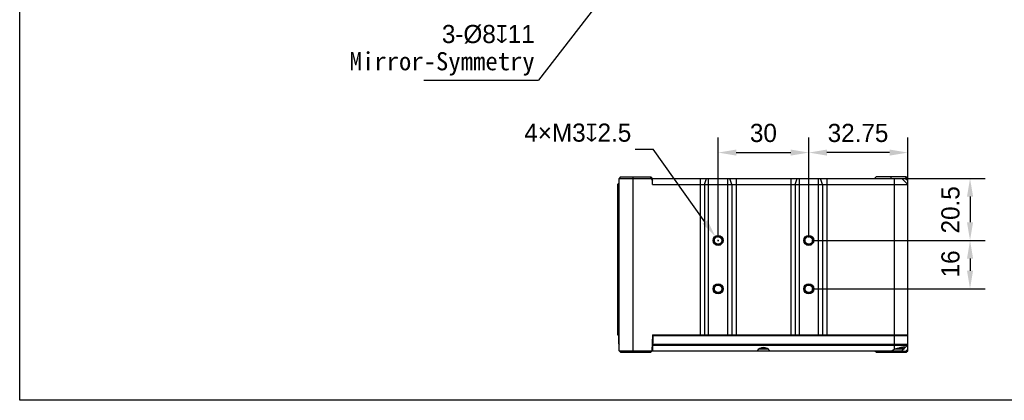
# Model space of a CAD drawing. Header units: millimetres. Extents: x -12 to 258, y -2 to 167.
# Tile 1 of 16: x -12 to 151, y -2 to 61. Entities that reach past the tile are written whole.
import ezdxf

# ---------------------------------------------------------------- set-up
doc = ezdxf.new("R2010")
doc.units = ezdxf.units.MM
doc.header["$LTSCALE"] = 23.1
doc.header["$PDMODE"] = 3
doc.header["$PDSIZE"] = 8
doc.layers.get('0').update_dxf_attribs({"linetype": 'CONTINUOUS'})
doc.layers.get('Defpoints').update_dxf_attribs({"linetype": 'CONTINUOUS'})
for name, color, linetype in [('00_COMPONENTS', 7, 'CONTINUOUS'), ('20_ALL_FEATURES', 7, 'CONTINUOUS'), ('51__DRAFT_DIMS', 7, 'CONTINUOUS')]:
    doc.layers.add(name, color=color, linetype=linetype)
doc.styles.get("Standard").update_dxf_attribs({"font": '兰亭黑 GBK.TTF'})
doc.dimstyles.new('DIMSTYLE_1', dxfattribs={"dimtxt": 3, "dimasz": 3, "dimexe": 2.5, "dimexo": 0.5, "dimgap": 0.75, "dimtad": 1, "dimlfac": 2, "dimdsep": 46, "dimtxsty": 'STANDARD', "dimblk": '_FILLED', "dimblk1": '_FILLED', "dimblk2": '_FILLED', "dimcen": 0.09, "dimclrt": 3, "dimazin": 2, "dimtp": 0.3, "dimtm": 0.3, "dimtfac": 1, "dimtofl": 0, "dimtmove": 0, "dimatfit": 3, "dimldrblk": '_FILLED', "dimfxl": 1, "dimtolj": 1, "dimarcsym": 0})
doc.dimstyles.new('DIMSTYLE_3', dxfattribs={"dimtxt": 3, "dimasz": 3, "dimexe": 2.5, "dimexo": 0.5, "dimgap": 0.75, "dimtad": 1, "dimlfac": 2, "dimdsep": 46, "dimtxsty": 'STANDARD', "dimblk": '_FILLED', "dimblk1": '_FILLED', "dimblk2": '_FILLED', "dimcen": 0.09, "dimclrt": 3, "dimazin": 2, "dimtp": 0.2, "dimtm": 0.2, "dimtfac": 1, "dimtofl": 0, "dimtmove": 0, "dimatfit": 3, "dimldrblk": '_FILLED', "dimfxl": 1, "dimtolj": 1, "dimarcsym": 0})
doc.dimstyles.new('DIMSTYLE_5', dxfattribs={"dimtxt": 3, "dimasz": 3, "dimexe": 2.5, "dimexo": 0.5, "dimtad": 1, "dimlfac": 2, "dimdsep": 46, "dimtxsty": 'STANDARD', "dimblk": '_FILLED', "dimblk1": '_FILLED', "dimblk2": '_FILLED', "dimcen": 0.09, "dimclrt": 3, "dimazin": 2, "dimtp": 0.1, "dimtm": 0.1, "dimtfac": 1, "dimtofl": 0, "dimtmove": 0, "dimatfit": 1, "dimldrblk": '_FILLED', "dimfxl": 1, "dimtolj": 1, "dimarcsym": 0})

# ---------------------------------------------------------------- blocks, each defined once
blk = doc.blocks.new('_FILLED')
at = {"color": 0, "linetype": 'ByBlock'}
blk.add_solid([(0, 0), (-1, 0.167), (-1, -0.167)], dxfattribs=at)
blk = doc.blocks.new('*D14')
at = {"layer": '51__DRAFT_DIMS', "color": 0, "lineweight": -2}
for p, q in [((118.6, 24.62), (118.6, 41.15)), ((134.97, 33.87), (134.97, 41.15)), ((131.97, 38.65), (121.6, 38.65))]:
    blk.add_line(p, q, dxfattribs=at)
at = {"layer": 'Defpoints', "color": 0}
for p in [(118.6, 38.65), (134.97, 33.37), (118.6, 24.12)]:
    blk.add_point(p, dxfattribs=at)
at = {"layer": '51__DRAFT_DIMS', "color": 0, "linetype": 'ByBlock', "lineweight": -2, "xscale": 3, "yscale": 3, "zscale": 3, "rotation": 180}
blk.add_blockref('_FILLED', (118.6, 38.65), dxfattribs=at)
at = {"layer": '51__DRAFT_DIMS', "color": 0, "linetype": 'ByBlock', "lineweight": -2, "xscale": 3, "yscale": 3, "zscale": 3}
blk.add_blockref('_FILLED', (134.97, 38.65), dxfattribs=at)
at = {"layer": '51__DRAFT_DIMS', "insert": (126.74, 43.4), "char_height": 3, "attachment_point": 2, "line_spacing_factor": 0.9}
blk.add_mtext('\\A1;32.75', dxfattribs=at)
blk = doc.blocks.new('*D15')
at = {"layer": '51__DRAFT_DIMS', "color": 0, "lineweight": -2}
for p, q in [((103.6, 24.62), (103.6, 41.15)), ((118.6, 24.62), (118.6, 41.15)), ((106.6, 38.65), (115.6, 38.65))]:
    blk.add_line(p, q, dxfattribs=at)
at = {"layer": 'Defpoints', "color": 0}
for p in [(118.6, 38.65), (103.6, 24.12), (118.6, 24.12)]:
    blk.add_point(p, dxfattribs=at)
at = {"layer": '51__DRAFT_DIMS', "color": 0, "linetype": 'ByBlock', "lineweight": -2, "xscale": 3, "yscale": 3, "zscale": 3, "rotation": 180}
blk.add_blockref('_FILLED', (103.6, 38.65), dxfattribs=at)
at = {"layer": '51__DRAFT_DIMS', "color": 0, "linetype": 'ByBlock', "lineweight": -2, "xscale": 3, "yscale": 3, "zscale": 3}
blk.add_blockref('_FILLED', (118.6, 38.65), dxfattribs=at)
at = {"layer": '51__DRAFT_DIMS', "insert": (111.09, 43.4), "char_height": 3, "attachment_point": 2, "line_spacing_factor": 0.9}
blk.add_mtext('\\A1;30', dxfattribs=at)
blk = doc.blocks.new('*D16')
at = {"layer": '51__DRAFT_DIMS', "color": 0, "lineweight": -2}
for p, q in [((119.1, 24.12), (147.77, 24.12)), ((145.27, 21.12), (145.27, 19.12)), ((119.1, 16.12), (147.77, 16.12))]:
    blk.add_line(p, q, dxfattribs=at)
at = {"layer": 'Defpoints', "color": 0}
for p in [(118.6, 24.12), (118.6, 16.12), (145.27, 16.12)]:
    blk.add_point(p, dxfattribs=at)
at = {"layer": '51__DRAFT_DIMS', "color": 0, "linetype": 'ByBlock', "lineweight": -2, "xscale": 3, "yscale": 3, "zscale": 3}
for p, rotation in [((145.27, 24.12), 90), ((145.27, 16.12), 270)]:
    blk.add_blockref('_FILLED', p, dxfattribs=dict(at, rotation=rotation))
at = {"layer": '51__DRAFT_DIMS', "insert": (140.52, 20.24), "char_height": 3, "attachment_point": 2, "rotation": 90, "line_spacing_factor": 0.9}
blk.add_mtext('\\A1;16', dxfattribs=at)
blk = doc.blocks.new('*D17')
at = {"layer": '51__DRAFT_DIMS', "color": 0, "lineweight": -2}
for p, q in [((133.22, 34.37), (147.77, 34.37)), ((145.27, 31.37), (145.27, 27.12)), ((119.1, 24.12), (147.77, 24.12))]:
    blk.add_line(p, q, dxfattribs=at)
at = {"layer": 'Defpoints', "color": 0}
for p in [(132.72, 34.37), (118.6, 24.12), (145.27, 24.12)]:
    blk.add_point(p, dxfattribs=at)
at = {"layer": '51__DRAFT_DIMS', "color": 0, "linetype": 'ByBlock', "lineweight": -2, "xscale": 3, "yscale": 3, "zscale": 3}
for p, rotation in [((145.27, 34.37), 90), ((145.27, 24.12), 270)]:
    blk.add_blockref('_FILLED', p, dxfattribs=dict(at, rotation=rotation))
at = {"layer": '51__DRAFT_DIMS', "insert": (140.52, 29.18), "char_height": 3, "attachment_point": 2, "rotation": 90, "line_spacing_factor": 0.9}
blk.add_mtext('\\A1;20.5', dxfattribs=at)
blk = doc.blocks.new('*D19')
at = {"layer": '51__DRAFT_DIMS', "color": 0, "lineweight": -2}
for p in [(89.86, 39.2), (101.42, 27.18)]:
    blk.add_line(p, (92.86, 39.2), dxfattribs=at)
at = {"layer": '51__DRAFT_DIMS', "color": 0}
for p, q in [((103.51, 24.12), (103.69, 24.12)), ((103.6, 24.03), (103.6, 24.21))]:
    blk.add_line(p, q, dxfattribs=at)
at = {"layer": 'Defpoints', "color": 0}
for p in [(103.16, 24.73), (104.03, 23.51)]:
    blk.add_point(p, dxfattribs=at)
at = {"layer": '51__DRAFT_DIMS', "color": 0, "linetype": 'ByBlock', "lineweight": -2, "xscale": 3, "yscale": 3, "zscale": 3, "rotation": 305.4615094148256}
blk.add_blockref('_FILLED', (103.16, 24.73), dxfattribs=at)
at = {"layer": '51__DRAFT_DIMS', "insert": (89.23, 43.45), "char_height": 3, "attachment_point": 3, "line_spacing_factor": 0.9}
blk.add_mtext('\\A1;{4×M3{\\fgdt;x}2.5\\P }', dxfattribs=at)

msp = doc.modelspace()

# ---------------------------------------------------------------- linework, layer by layer
msp.add_lwpolyline([(-11.9339, 166.8703), (258.1085, 166.8703), (258.1085, -2.3169), (-11.9339, -2.3169)], close=True)
at = {"layer": '00_COMPONENTS'}
for p, q in [((111.9181, 6.1211), (110.2769, 6.1211)), ((111.8502, 6.1711), (110.3449, 6.1711)), ((134.2964, 6.1211), (132.8649, 6.1211)), ((134.3475, 6.1711), (133.0067, 6.1711)), ((134.3475, 6.1711), (134.3475, 6.4616))]:
    msp.add_line(p, q, dxfattribs=at)
msp.add_arc((134.2975, 6.1711), 0.05, 270, 0, dxfattribs=at)
at = {"layer": '20_ALL_FEATURES'}
for p, q in [((87.4725, 34.6211), (87.2225, 34.3711)), ((87.2225, 5.8711), (87.2225, 34.3711)), ((87.2225, 34.3711), (92.4725, 34.3711)), ((87.4725, 34.6211), (92.4725, 34.6211)), ((89.4725, 34.6211), (89.4725, 5.6211)), ((92.4725, 34.3711), (92.4725, 34.6211)), ((92.4725, 34.6211), (92.7225, 34.3711)), ((92.4725, 34.3711), (92.7225, 34.0176)), ((92.7225, 33.3711), (92.7225, 34.3711)), ((92.7225, 34.3711), (134.619, 34.3711)), ((100.6293, 34.3711), (100.6293, 8.5211)), ((101.3252, 33.3711), (101.6732, 34.3711)), ((102.0212, 8.5211), (102.0212, 34.3711)), ((105.1738, 34.3711), (105.1738, 8.5211)), ((105.8698, 33.3711), (105.5218, 34.3711)), ((106.5658, 34.3711), (106.5658, 8.5211)), ((115.6293, 34.3711), (115.6293, 8.5211)), ((116.3252, 33.3711), (116.6732, 34.3711)), ((117.0212, 34.3711), (117.0212, 8.5211)), ((120.1738, 34.3711), (120.1738, 8.5211)), ((120.8698, 33.3711), (120.5218, 34.3711)), ((121.5658, 34.3711), (121.5658, 8.5211)), ((129.7225, 34.6211), (129.4725, 34.3711)), ((134.7225, 34.6211), (129.7225, 34.6211)), ((132.2225, 34.3711), (132.2225, 34.6211)), ((132.7225, 34.3711), (132.7225, 6.0663)), ((133.9725, 34.3711), (134.9725, 33.3711)), ((134.7225, 34.6211), (134.619, 34.3711)), ((134.619, 34.3711), (134.9725, 34.0176)), ((134.7225, 34.6211), (134.9725, 34.3711)), ((134.9725, 8.3711), (134.9725, 34.3711)), ((86.9725, 33.3711), (87.2225, 33.6211)), ((86.9725, 33.3711), (86.9725, 8.5211)), ((87.2225, 33.3711), (86.9725, 33.3711)), ((87.0975, 33.3711), (87.2225, 33.5045)), ((87.0975, 8.5211), (87.0975, 33.3711)), ((92.7225, 33.3711), (134.9725, 33.3711)), ((101.3252, 33.3711), (101.3252, 8.5211)), ((105.8698, 33.3711), (105.8698, 8.5211)), ((116.3252, 33.3711), (116.3252, 8.5211)), ((120.8698, 33.3711), (120.8698, 8.5211)), ((86.9725, 8.5211), (87.2225, 8.5211)), ((87.1615, 7.0423), (87.1963, 8.3711)), ((87.2225, 8.3711), (87.1963, 8.3711)), ((92.7265, 8.5211), (92.6553, 5.8039)), ((92.7225, 8.3711), (92.7975, 8.3711)), ((92.7265, 8.5211), (134.9725, 8.5211)), ((92.7975, 8.3711), (92.7321, 5.8711)), ((134.9725, 8.3711), (92.7975, 8.3711)), ((134.6778, 8.5211), (134.6725, 8.3711)), ((134.9725, 6.9747), (134.9725, 8.3711)), ((92.7563, 6.7979), (134.8993, 6.7979)), ((92.761, 6.9747), (134.9725, 6.9747)), ((134.8993, 6.7979), (134.3475, 6.2461)), ((134.9725, 5.8711), (134.9725, 6.9747)), ((87.2225, 5.8711), (87.4725, 5.6211)), ((87.2225, 5.8711), (92.6571, 5.8711)), ((87.4725, 5.6211), (92.4725, 5.6211)), ((92.6553, 5.8039), (92.4725, 5.6211)), ((92.6571, 5.8711), (133.9725, 5.8711)), ((129.5397, 5.8039), (129.538, 5.8711)), ((129.5397, 5.8039), (134.6468, 5.8039)), ((129.7225, 5.6211), (129.5397, 5.8039)), ((129.7225, 5.6211), (134.7225, 5.6211)), ((132.2225, 5.6211), (132.2225, 5.8711)), ((134.2225, 6.1211), (133.9725, 5.8711)), ((134.9725, 6.1421), (134.6468, 5.8039)), ((134.7225, 5.6211), (134.6468, 5.8039)), ((134.7225, 5.6211), (134.9725, 5.8711))]:
    msp.add_line(p, q, dxfattribs=at)
for centre, radius in [((103.5975, 24.1211), 0.825), ((103.5975, 24.1211), 0.75), ((103.5975, 24.1211), 0.625), ((118.5975, 24.1211), 0.825), ((118.5975, 24.1211), 0.75), ((118.5975, 24.1211), 0.625), ((103.5975, 16.1211), 0.825), ((103.5975, 16.1211), 0.75), ((103.5975, 16.1211), 0.625), ((118.5975, 16.1211), 0.825), ((118.5975, 16.1211), 0.75), ((118.5975, 16.1211), 0.625)]:
    msp.add_circle(centre, radius, dxfattribs=at)
for centre, start, end in [((87.4115, 7.0358), 178.5, 220.910012), ((134.7225, 6.9747), 315, 0)]:
    msp.add_arc(centre, 0.25, start, end, dxfattribs=at)
for centre, major_axis, start_param, end_param in [((111.0975, 5.0747), (0, 1.3302), -0.92885885, 0.92885885), ((133.2225, 4.8244), (0, 1.3389), 0.38295075, 0.67327589)]:
    msp.add_ellipse(centre, major_axis=major_axis, ratio=0.99939008, start_param=start_param, end_param=end_param, dxfattribs=at)
for points, knots in [([(133.2225, 6.2398), (133.1366, 6.2141), (132.9685, 6.1602), (132.803, 6.0988), (132.7225, 6.0663)], [0, 0, 0, 0, 0.50819278, 1, 1, 1, 1]), ([(134.5057, 6.4217), (134.5056, 6.4245), (134.5043, 6.4302), (134.4989, 6.4377), (134.4904, 6.444), (134.4791, 6.4492), (134.4647, 6.4536), (134.4398, 6.4586), (134.4011, 6.4619), (134.3461, 6.4622), (134.2802, 6.4589), (134.2041, 6.452), (134.1186, 6.4414), (134.0246, 6.4274), (133.9232, 6.4099), (133.8154, 6.3891), (133.6621, 6.3565), (133.4633, 6.3085), (133.3035, 6.264), (133.2225, 6.2398)], [0, 0, 0, 0, 0.00624959, 0.01283729, 0.02055239, 0.02990083, 0.04115916, 0.05447156, 0.08749315, 0.1291295, 0.17914556, 0.23712539, 0.30251787, 0.37463486, 0.45273048, 0.53600725, 0.62361234, 0.8083359, 1, 1, 1, 1]), ([(134.4825, 6.3811), (134.4861, 6.3848), (134.4925, 6.3917), (134.5017, 6.4045), (134.5059, 6.4152), (134.5057, 6.4217)], [0, 0, 0, 0, 0.32212679, 0.59180999, 1, 1, 1, 1])]:
    msp.add_open_spline(points, degree=3, knots=knots, dxfattribs=at)
at = {"layer": '51__DRAFT_DIMS', "color": 8}
for p in [(86.9149, 67.4975), (54.9319, 50.6322)]:
    msp.add_line(p, (73.88, 50.6322), dxfattribs=at)

# ---------------------------------------------------------------- texts
at = {"layer": '51__DRAFT_DIMS', "insert": (73.255, 59.7572), "char_height": 3, "attachment_point": 3, "line_spacing_factor": 0.9}
msp.add_mtext('\\A1;3-%%c8{\\fgdt|b0|i0|c134|p2;x\\F兰亭黑 GBK.TTF|c134;11\\P\\f宋体|b0|i0|c134|p2;Mirror-Symmetry}', dxfattribs=at)

# ---------------------------------------------------------------- dimensions: what is measured, and where the dimension line sits
at = {"layer": '51__DRAFT_DIMS', "color": 8}
dim = msp.add_diameter_dim_2p(p1=(104.0326, 23.5103), p2=(103.1624, 24.732), text='{4×M3{\\fgdt;x}2.5\\P }', dimstyle='DIMSTYLE_5', override={"dimtad": 0, "dimtih": 1, "dimtoh": 1, "dimpost": '<>', "dimclrt": 256}, dxfattribs=at)
dim.commit()
dim.dimension.update_dxf_attribs({"geometry": '*D19', "text_midpoint": (78.2362, 39.2014), "dimtype": 163})
dim = msp.add_linear_dim(base=(118.5975, 38.6547), p1=(103.5975, 24.1211), p2=(118.5975, 24.1211), dimstyle='DIMSTYLE_3', override={"dimclrt": 256}, dxfattribs=at)
dim.commit()
dim.dimension.update_dxf_attribs({"geometry": '*D15', "text_midpoint": (111.0887, 38.6547), "dimtype": 160})
for base, p1, p2, angle, dimstyle, picture, middle in [((118.5975, 38.6547), (134.9725, 33.3711), (118.5975, 24.1211), 180, 'DIMSTYLE_1', '*D14', (126.7382, 38.6547)), ((145.2687, 24.1211), (132.7225, 34.3711), (118.5975, 24.1211), 270, 'DIMSTYLE_3', '*D17', (145.2687, 29.1846)), ((145.2687, 16.1211), (118.5975, 24.1211), (118.5975, 16.1211), 270, 'DIMSTYLE_3', '*D16', (145.2687, 20.2354))]:
    dim = msp.add_linear_dim(base=base, p1=p1, p2=p2, angle=angle, dimstyle=dimstyle, override={"dimclrt": 256}, dxfattribs=at)
    dim.commit()
    dim.dimension.update_dxf_attribs({"geometry": picture, "text_midpoint": middle, "dimtype": 160})

doc.saveas('drawing.dxf')
